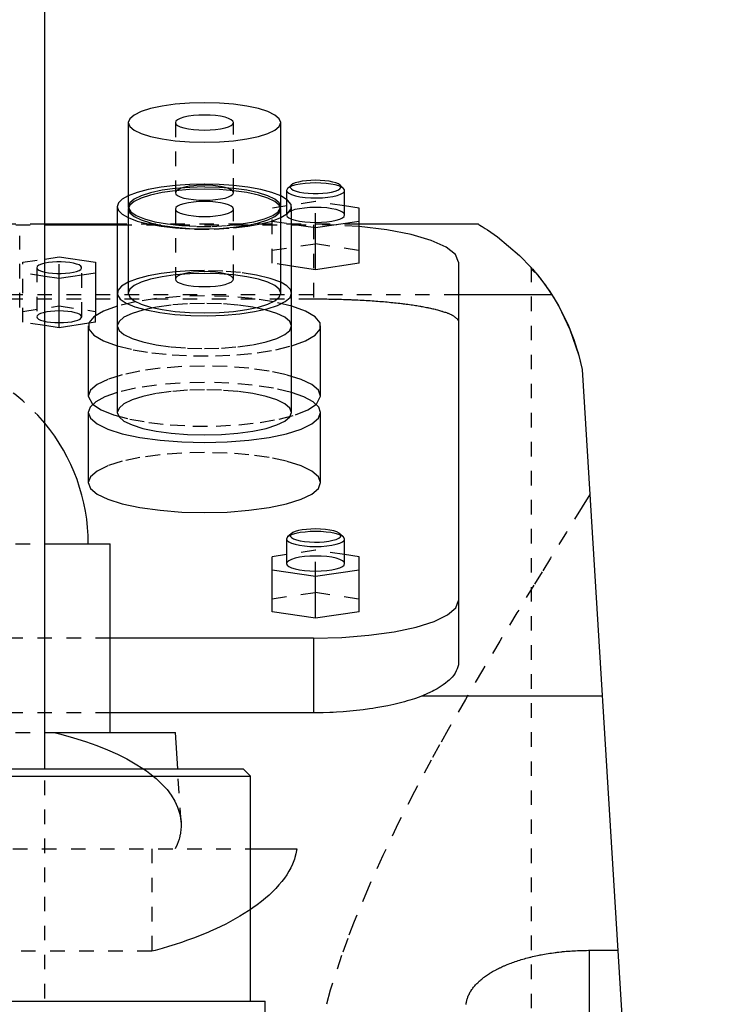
# Model space of a CAD drawing. Extents: x -90 to 90, y -1 to 861.
# Tile 8 of 9: x 8 to 57, y 573 to 641. Entities that reach past the tile are written whole.
import ezdxf

# ---------------------------------------------------------------- set-up
doc = ezdxf.new("R2010")
doc.units = 0
doc.linetypes.add('DASHED', pattern=[2, 1, -1])
doc.layers.add('AM_0', color=7, linetype='CONTINUOUS')
doc.layers.add('AM_3', color=7, linetype='DASHED')

msp = doc.modelspace()

# ---------------------------------------------------------------- linework, layer by layer
at = {"layer": 'AM_0', "color": 7, "linetype": 'CONTINUOUS'}
for p, q in [((10, 589), (10, 823)), ((15.75, 633.506), (15.75, 627.71)), ((26.25, 627.71), (26.25, 633.506)), ((26.964, 629.198), (26.723, 628.974)), ((30.577, 628.974), (30.336, 629.198)), ((26.723, 628.974), (26.65, 628.835)), ((26.65, 628.835), (26.65, 628.233)), ((30.65, 627.145), (30.65, 628.835)), ((15, 627.71), (15, 613.547)), ((15.75, 627.71), (15.759, 627.633)), ((15.75, 627.553), (15.75, 621.758)), ((26.241, 627.633), (26.25, 627.71)), ((26.25, 621.758), (26.25, 627.553)), ((27, 613.547), (27, 627.71)), ((31.65, 627.616), (30.65, 627.765)), ((31.65, 623.822), (31.65, 627.616)), ((15, 626.5), (10, 626.5)), ((27, 626.518), (28.65, 626.271)), ((28.65, 626.271), (31.65, 626.719)), ((39.86, 626.5), (31.65, 626.5)), ((10, 626.47), (15, 626.47)), ((28.65, 623.374), (28.65, 626.271)), ((10, 624.107), (11, 624.257)), ((11, 624.257), (13.5, 623.883)), ((13.5, 623.883), (13.5, 620.221)), ((31.65, 623.822), (28.65, 623.374)), ((38.5, 623.882), (38.5, 596.365)), ((13.5, 623.136), (11, 622.763)), ((28.65, 623.374), (27, 623.62)), ((11, 622.763), (10, 622.912)), ((11, 619.382), (11, 622.763)), ((44.917, 621.65), (38.5, 621.65)), ((11, 619.382), (10, 619.531)), ((13.032, 619.686), (11, 619.382)), ((13, 619.5), (13, 614.671)), ((29, 614.671), (29, 619.5)), ((47, 616.5), (57, 453.55)), ((13, 614.671), (13.297, 614.112)), ((28.703, 614.112), (29, 614.671)), ((13, 613.547), (13, 608.718)), ((29, 608.718), (29, 613.547)), ((26.723, 604.968), (26.65, 604.829)), ((26.65, 604.829), (26.65, 603.139)), ((26.964, 605.192), (26.723, 604.968)), ((30.577, 604.968), (30.336, 605.192)), ((30.65, 604.829), (30.577, 604.968)), ((30.65, 603.139), (30.65, 604.829)), ((10.009, 604.5), (14.5, 604.5)), ((14.5, 591.5), (14.5, 604.5)), ((26.65, 603.76), (25.65, 603.61)), ((25.65, 599.816), (25.65, 603.61)), ((31.65, 603.61), (30.65, 603.76)), ((31.65, 599.816), (31.65, 603.61)), ((25.65, 602.714), (28.65, 602.266)), ((28.65, 602.266), (31.65, 602.714)), ((28.65, 599.368), (28.65, 602.266)), ((28.65, 599.368), (25.65, 599.816)), ((31.65, 599.816), (28.65, 599.368)), ((28.5, 598), (14.5, 598)), ((28.5, 598), (28.5, 592.859)), ((48.381, 594), (35.934, 594)), ((28.5, 592.859), (14.5, 592.859)), ((10.011, 591.5), (19, 591.5)), ((19.156, 589), (19, 591.5)), ((-23.675, 589), (23.675, 589)), ((24.175, 588.5), (23.675, 589)), ((-24.175, 588.5), (24.175, 588.5)), ((24.175, 573), (24.175, 588.5)), ((24.189, 583.5), (27.357, 583.5)), ((47.5, 568.249), (47.5, 576.506)), ((47.5, 576.506), (49.454, 576.506)), ((-25.175, 573), (25.175, 573)), ((25.431, 537.373), (25.175, 573))]:
    msp.add_line(p, q, dxfattribs=at)
for points in [[(21, 634.865), (19.976, 634.839), (18.991, 634.761), (18.083, 634.636), (17.288, 634.467), (16.635, 634.261), (16.15, 634.026), (15.851, 633.771), (15.75, 633.506)], [(26.25, 633.506), (26.149, 633.771), (25.85, 634.026), (25.365, 634.261), (24.712, 634.467), (23.917, 634.636), (23.009, 634.761), (22.024, 634.839), (21, 634.865)], [(21, 634.024), (20.61, 634.014), (20.235, 633.984), (19.889, 633.936), (19.586, 633.872), (19.337, 633.794), (19.152, 633.704), (19.038, 633.607), (19, 633.506), (19.038, 633.405), (19.152, 633.308), (19.337, 633.218), (19.586, 633.14), (19.889, 633.076), (20.235, 633.028), (20.61, 632.998), (21, 632.988), (21.39, 632.998), (21.765, 633.028), (22.111, 633.076), (22.414, 633.14), (22.663, 633.218), (22.848, 633.308), (22.962, 633.405), (23, 633.506)], [(23, 633.506), (22.962, 633.607), (22.848, 633.704), (22.663, 633.794), (22.414, 633.872), (22.111, 633.936), (21.765, 633.984), (21.39, 634.014), (21, 634.024)], [(15.75, 633.506), (15.851, 633.241), (16.15, 632.986), (16.635, 632.751), (17.288, 632.545), (18.083, 632.376), (18.991, 632.251), (19.976, 632.173), (21, 632.147), (22.024, 632.173), (23.009, 632.251), (23.917, 632.376), (24.712, 632.545), (25.365, 632.751), (25.85, 632.986), (26.149, 633.241), (26.25, 633.506)], [(26.964, 629.198), (26.905, 629.111), (26.912, 629.024), (26.984, 628.938), (27.118, 628.858), (27.31, 628.785), (27.551, 628.724), (27.835, 628.676), (28.148, 628.642), (28.481, 628.626), (28.819, 628.626), (29.152, 628.642), (29.465, 628.676), (29.749, 628.724), (29.99, 628.785), (30.182, 628.858), (30.316, 628.938), (30.388, 629.024), (30.395, 629.111), (30.336, 629.198)], [(28.65, 629.529), (28.327, 629.522), (28.015, 629.498), (27.725, 629.461), (27.467, 629.41), (27.249, 629.348), (27.08, 629.276), (26.964, 629.198)], [(30.336, 629.198), (30.22, 629.276), (30.051, 629.348), (29.833, 629.41), (29.575, 629.461), (29.285, 629.498), (28.973, 629.522), (28.65, 629.529)], [(21, 628.912), (19.976, 628.886), (18.991, 628.809), (18.083, 628.683), (17.288, 628.514), (16.635, 628.308), (16.15, 628.073), (15.851, 627.818), (15.75, 627.553), (15.851, 627.288), (16.15, 627.033), (16.635, 626.798), (17.288, 626.592), (18.083, 626.423), (18.991, 626.298), (19.976, 626.22), (21, 626.194), (22.024, 626.22), (23.009, 626.298), (23.917, 626.423), (24.712, 626.592), (25.365, 626.798), (25.85, 627.033), (26.149, 627.288), (26.25, 627.553)], [(26.25, 627.553), (26.149, 627.818), (25.85, 628.073), (25.365, 628.308), (24.712, 628.514), (23.917, 628.683), (23.009, 628.809), (22.024, 628.886), (21, 628.912)], [(26.65, 628.835), (26.69, 628.732), (26.809, 628.633), (27.002, 628.542), (27.261, 628.462), (27.576, 628.398), (27.934, 628.352), (28.321, 628.324), (28.72, 628.318), (29.118, 628.332), (29.496, 628.366), (29.84, 628.419), (30.137, 628.489), (30.374, 628.572), (30.541, 628.667), (30.633, 628.768), (30.645, 628.871), (30.577, 628.974)], [(15.748, 628.461), (15.336, 628.223), (15.085, 627.97), (15, 627.71)], [(21, 628.071), (20.61, 628.061), (20.235, 628.031), (19.889, 627.984), (19.586, 627.919), (19.337, 627.841), (19.152, 627.751), (19.038, 627.654), (19, 627.553), (19.038, 627.452), (19.152, 627.355), (19.337, 627.266), (19.586, 627.187), (19.889, 627.123), (20.235, 627.075), (20.61, 627.045), (21, 627.036), (21.39, 627.045), (21.765, 627.075), (22.111, 627.123), (22.414, 627.187), (22.663, 627.266), (22.848, 627.355), (22.962, 627.452), (23, 627.553)], [(23, 627.553), (22.962, 627.654), (22.848, 627.751), (22.663, 627.841), (22.414, 627.919), (22.111, 627.984), (21.765, 628.031), (21.39, 628.061), (21, 628.071)], [(26.252, 626.96), (26.727, 627.247), (26.969, 627.554), (26.969, 627.867), (26.727, 628.173), (26.252, 628.461)], [(15, 627.71), (15.085, 627.45), (15.336, 627.198), (15.748, 626.96)], [(26.999, 626.852), (27.25, 626.775), (27.554, 626.711), (27.9, 626.665), (28.275, 626.636), (28.664, 626.627), (29.052, 626.637), (29.425, 626.667), (29.768, 626.715), (30.069, 626.78), (30.316, 626.858), (30.499, 626.947), (30.612, 627.044), (30.65, 627.145)], [(38.5, 623.882), (38.284, 624.417), (37.644, 624.929), (36.61, 625.396), (35.224, 625.798), (33.548, 626.116), (31.653, 626.338)], [(9.999, 623.203), (10.251, 623.158), (10.532, 623.127), (10.832, 623.111), (11.137, 623.11), (11.438, 623.125), (11.721, 623.155), (11.977, 623.198), (12.194, 623.254), (12.365, 623.32), (12.482, 623.393), (12.542, 623.47), (12.542, 623.549), (12.482, 623.627), (12.365, 623.7), (12.194, 623.766), (11.977, 623.821), (11.721, 623.865), (11.438, 623.895), (11.137, 623.909), (10.832, 623.909), (10.532, 623.892), (10.251, 623.861), (9.999, 623.816)], [(15.748, 622.508), (15.291, 622.235), (15.044, 621.945), (15.015, 621.647), (15.206, 621.354), (15.61, 621.075), (16.212, 620.822), (16.99, 620.603), (17.915, 620.426), (18.953, 620.298), (20.066, 620.224), (21.213, 620.206), (22.353, 620.245), (23.443, 620.339), (24.444, 620.486), (25.317, 620.679), (26.033, 620.912), (26.563, 621.176), (26.89, 621.461), (27, 621.758)], [(27, 621.758), (26.915, 622.018), (26.664, 622.27), (26.252, 622.508)], [(15.75, 621.758), (15.851, 621.493), (16.15, 621.238), (16.635, 621.003), (17.288, 620.797), (18.083, 620.628), (18.991, 620.502), (19.976, 620.425), (21, 620.399), (22.024, 620.425), (23.009, 620.502), (23.917, 620.628), (24.712, 620.797), (25.365, 621.003), (25.85, 621.238), (26.149, 621.493), (26.25, 621.758)], [(15, 620.87), (14.043, 620.522), (13.381, 620.132), (13.043, 619.714), (13.042, 619.288), (13.379, 618.87), (14.039, 618.48), (14.994, 618.132)], [(27.006, 618.132), (27.96, 618.479), (28.62, 618.87), (28.958, 619.287), (28.958, 619.713), (28.62, 620.13), (27.96, 620.521), (27.006, 620.868)], [(15, 614.917), (14.147, 614.615), (13.517, 614.279), (13.13, 613.919), (13, 613.547)], [(29, 613.547), (28.87, 613.919), (28.483, 614.279), (27.853, 614.615), (27, 614.917)], [(13, 613.547), (13.154, 613.143), (13.609, 612.755), (14.348, 612.397), (15.343, 612.083), (16.555, 611.826), (17.939, 611.634), (19.439, 611.516), (21, 611.477), (22.561, 611.516), (24.061, 611.634), (25.445, 611.826), (26.657, 612.083), (27.652, 612.397), (28.391, 612.755), (28.846, 613.143), (29, 613.547)], [(15, 613.547), (15.115, 613.244), (15.457, 612.953), (16.011, 612.684), (16.757, 612.449), (17.667, 612.256), (18.704, 612.113), (19.829, 612.024), (21, 611.994), (22.171, 612.024), (23.296, 612.113), (24.333, 612.256), (25.243, 612.449), (25.989, 612.684), (26.543, 612.953), (26.885, 613.244), (27, 613.547)], [(13, 608.718), (13.154, 608.314), (13.609, 607.926), (14.348, 607.568), (15.343, 607.254), (16.555, 606.996), (17.939, 606.805), (19.439, 606.687), (21, 606.647), (22.561, 606.687), (24.061, 606.805), (25.445, 606.996), (26.657, 607.254), (27.652, 607.568), (28.391, 607.926), (28.846, 608.314), (29, 608.718)], [(26.964, 605.192), (26.905, 605.103), (26.914, 605.013), (26.993, 604.926), (27.137, 604.843), (27.341, 604.77), (27.597, 604.709), (27.894, 604.662), (28.222, 604.632), (28.566, 604.618), (28.914, 604.623), (29.251, 604.646), (29.565, 604.685), (29.842, 604.739), (30.072, 604.807), (30.246, 604.885), (30.357, 604.971), (30.399, 605.06), (30.373, 605.15), (30.279, 605.237), (30.119, 605.317), (29.902, 605.387), (29.635, 605.445), (29.329, 605.488), (28.997, 605.515), (28.65, 605.524)], [(28.65, 605.524), (28.327, 605.516), (28.015, 605.493), (27.725, 605.455), (27.467, 605.405), (27.249, 605.342), (27.08, 605.271), (26.964, 605.192)], [(26.65, 604.829), (26.688, 604.728), (26.802, 604.631), (26.987, 604.542), (27.236, 604.463), (27.539, 604.399), (27.885, 604.351), (28.26, 604.322), (28.65, 604.312), (29.04, 604.322), (29.415, 604.351), (29.761, 604.399), (30.064, 604.463), (30.313, 604.542), (30.498, 604.631), (30.612, 604.728), (30.65, 604.829)], [(26.65, 603.139), (26.688, 603.038), (26.802, 602.941), (26.987, 602.851), (27.236, 602.773), (27.539, 602.709), (27.885, 602.661), (28.26, 602.631), (28.65, 602.621), (29.04, 602.631), (29.415, 602.661), (29.761, 602.709), (30.064, 602.773), (30.313, 602.851), (30.498, 602.941), (30.612, 603.038), (30.65, 603.139)], [(28.5, 598), (30.451, 598.05), (32.327, 598.197), (34.056, 598.436), (35.571, 598.758), (36.815, 599.15), (37.739, 599.598), (38.308, 600.083), (38.5, 600.588)]]:
    msp.add_lwpolyline(points, dxfattribs=at)
for points in [[(39.86, 626.5, 0), (39.89, 626.483, 0), (39.966, 626.438, 0), (40.065, 626.378, 0), (40.123, 626.343, 0), (40.186, 626.304, 0), (40.328, 626.215, 0), (40.489, 626.112, 0), (41.184, 625.629, 0), (42.688, 624.363, 0), (43.5, 623.519, 0)], [(43.813, 623.156, 0), (43.795, 623.166, 0), (43.763, 623.187, 0), (43.732, 623.208, 0), (43.717, 623.218, 0), (43.703, 623.228, 0), (43.676, 623.249, 0), (43.651, 623.269, 0), (43.628, 623.29, 0), (43.607, 623.31, 0), (43.588, 623.331, 0), (43.579, 623.341, 0), (43.571, 623.351, 0), (43.555, 623.371, 0), (43.542, 623.391, 0), (43.53, 623.411, 0), (43.521, 623.431, 0), (43.513, 623.451, 0), (43.51, 623.461, 0), (43.507, 623.47, 0), (43.503, 623.49, 0), (43.501, 623.509, 0), (43.5, 623.519, 0)], [(43.5, 623.519, 0), (43.501, 623.518, 0), (43.507, 623.511, 0), (43.521, 623.495, 0), (43.531, 623.485, 0), (43.542, 623.472, 0), (43.57, 623.44, 0), (43.604, 623.4, 0), (43.646, 623.352, 0), (43.695, 623.295, 0), (43.75, 623.23, 0), (43.78, 623.195, 0), (43.812, 623.157, 0), (43.878, 623.077, 0), (43.951, 622.988, 0), (44.027, 622.893, 0), (44.108, 622.791, 0), (44.191, 622.683, 0), (44.234, 622.627, 0), (44.277, 622.57, 0), (44.365, 622.452, 0), (44.455, 622.329, 0), (44.501, 622.265, 0)], [(43.813, 623.156, 0), (44.002, 622.924, 0), (44.376, 622.437, 0), (44.74, 621.92, 0), (44.917, 621.65, 0)], [(44.917, 621.65, 0), (45.37, 620.898, 0), (46.163, 619.261, 0), (46.775, 617.458, 0), (47, 616.5, 0)], [(38.5, 596.365, 0), (38.498, 596.297, 0), (38.483, 596.16, 0), (38.451, 596.021, 0), (38.429, 595.952, 0), (38.403, 595.882, 0), (38.339, 595.741, 0), (38.258, 595.601, 0), (38.16, 595.461, 0), (38.045, 595.321, 0), (37.914, 595.183, 0), (37.842, 595.114, 0), (37.766, 595.046, 0), (37.603, 594.911, 0), (37.424, 594.779, 0), (37.23, 594.649, 0), (37.022, 594.522, 0), (36.801, 594.399, 0), (36.685, 594.339, 0), (36.567, 594.28, 0), (36.321, 594.165, 0), (36.065, 594.054, 0), (35.934, 594, 0)], [(35.934, 594, 0), (35.78, 593.943, 0), (35.465, 593.833, 0), (35.133, 593.728, 0), (34.961, 593.676, 0), (34.783, 593.626, 0), (34.416, 593.529, 0), (34.033, 593.436, 0), (33.635, 593.35, 0), (33.223, 593.269, 0), (32.799, 593.195, 0), (32.584, 593.161, 0), (32.366, 593.128, 0), (31.923, 593.068, 0), (31.473, 593.016, 0), (31.018, 592.97, 0), (30.559, 592.933, 0), (30.098, 592.903, 0), (29.867, 592.891, 0), (29.637, 592.881, 0), (29.179, 592.867, 0), (28.725, 592.86, 0), (28.5, 592.859, 0)], [(27.357, 583.5, 0), (27.34, 583.382, 0), (27.293, 583.146, 0), (27.229, 582.909, 0), (27.191, 582.79, 0), (27.149, 582.671, 0), (27.052, 582.432, 0), (26.939, 582.193, 0), (26.81, 581.954, 0), (26.664, 581.716, 0), (26.501, 581.478, 0), (26.414, 581.36, 0), (26.322, 581.242, 0), (26.128, 581.007, 0), (25.917, 580.773, 0), (25.69, 580.542, 0), (25.448, 580.313, 0), (25.191, 580.087, 0), (25.057, 579.975, 0), (24.92, 579.864, 0), (24.634, 579.644, 0), (24.334, 579.428, 0), (24.179, 579.321, 0)], [(39.009, 572.766, 0), (39.015, 572.82, 0), (39.023, 572.874, 0), (39.033, 572.929, 0), (39.044, 572.983, 0), (39.056, 573.038, 0), (39.063, 573.065, 0), (39.071, 573.092, 0), (39.086, 573.147, 0), (39.104, 573.202, 0), (39.123, 573.256, 0), (39.144, 573.311, 0), (39.167, 573.366, 0), (39.179, 573.393, 0), (39.191, 573.421, 0), (39.218, 573.475, 0), (39.245, 573.53, 0), (39.26, 573.557, 0), (39.275, 573.584, 0), (39.306, 573.639, 0), (39.339, 573.693, 0), (39.356, 573.72, 0), (39.374, 573.747, 0), (39.41, 573.801, 0), (39.448, 573.854, 0), (39.488, 573.908, 0), (39.529, 573.961, 0), (39.572, 574.014, 0), (39.595, 574.04, 0), (39.617, 574.067, 0), (39.664, 574.119, 0), (39.712, 574.171, 0), (39.761, 574.223, 0), (39.813, 574.274, 0), (39.866, 574.325, 0), (39.893, 574.351, 0), (39.92, 574.376, 0), (39.977, 574.426, 0), (40.034, 574.476, 0), (40.094, 574.526, 0), (40.155, 574.575, 0), (40.217, 574.624, 0), (40.249, 574.648, 0), (40.281, 574.672, 0), (40.346, 574.72, 0), (40.413, 574.767, 0), (40.481, 574.814, 0), (40.551, 574.86, 0), (40.622, 574.906, 0), (40.658, 574.928, 0), (40.694, 574.951, 0), (40.768, 574.995, 0), (40.843, 575.039, 0), (40.919, 575.083, 0), (40.996, 575.126, 0), (41.075, 575.168, 0), (41.114, 575.189, 0), (41.154, 575.21, 0), (41.235, 575.251, 0), (41.317, 575.291, 0), (41.358, 575.311, 0), (41.4, 575.331, 0), (41.484, 575.37, 0), (41.569, 575.408, 0), (41.611, 575.427, 0), (41.654, 575.446, 0), (41.742, 575.483, 0), (41.831, 575.52, 0), (41.922, 575.557, 0), (42.015, 575.593, 0), (42.109, 575.629, 0), (42.157, 575.647, 0), (42.205, 575.665, 0), (42.302, 575.7, 0), (42.402, 575.734, 0), (42.502, 575.768, 0), (42.604, 575.801, 0), (42.708, 575.834, 0), (42.76, 575.85, 0), (42.813, 575.866, 0), (42.919, 575.898, 0), (43.027, 575.929, 0), (43.136, 575.959, 0), (43.247, 575.988, 0), (43.358, 576.017, 0), (43.415, 576.032, 0), (43.471, 576.045, 0), (43.585, 576.073, 0), (43.701, 576.1, 0), (43.817, 576.126, 0), (43.934, 576.151, 0), (44.053, 576.175, 0), (44.112, 576.187, 0), (44.172, 576.199, 0), (44.292, 576.221, 0), (44.413, 576.243, 0), (44.535, 576.264, 0), (44.657, 576.284, 0), (44.781, 576.304, 0), (44.843, 576.313, 0), (44.905, 576.322, 0), (45.029, 576.34, 0), (45.154, 576.357, 0), (45.217, 576.365, 0), (45.28, 576.373, 0), (45.406, 576.388, 0), (45.533, 576.402, 0), (45.596, 576.408, 0), (45.66, 576.415, 0), (45.787, 576.427, 0), (45.914, 576.439, 0), (46.042, 576.449, 0), (46.169, 576.459, 0), (46.297, 576.467, 0), (46.361, 576.472, 0), (46.424, 576.475, 0), (46.552, 576.482, 0), (46.679, 576.488, 0), (46.807, 576.493, 0), (46.934, 576.498, 0), (47.06, 576.501, 0), (47.123, 576.502, 0), (47.186, 576.504, 0), (47.312, 576.505, 0), (47.438, 576.506, 0), (47.5, 576.506, 0)]]:
    msp.add_polyline3d(points, dxfattribs=at)
msp.add_arc((0, 604.5), 13, 0, 39.71514, dxfattribs=at)
at = {"layer": 'AM_3', "color": 6, "linetype": 'DASHED'}
for p, q in [((19, 633.506), (19, 628.676)), ((23, 628.676), (23, 633.506)), ((19.075, 628.817), (19, 628.676)), ((28.65, 628.064), (25.65, 627.616)), ((26.65, 628.233), (26.65, 627.145)), ((28.65, 626.271), (28.65, 628.064)), ((30.65, 627.765), (28.65, 628.064)), ((19, 627.553), (19, 622.724)), ((23, 622.724), (23, 627.553)), ((25.65, 623.822), (25.65, 627.616)), ((10, 626.5), (-10, 626.5)), ((31.65, 626.5), (15, 626.5)), ((25.65, 626.719), (27, 626.518)), ((-10, 626.47), (10, 626.47)), ((15, 626.47), (28.5, 626.47)), ((28.5, 626.47), (28.5, 621.365)), ((8.28, 620.776), (8.28, 625.702)), ((25.65, 624.718), (28.65, 625.167)), ((28.65, 625.167), (31.65, 624.718)), ((8.5, 623.883), (10, 624.107)), ((8.5, 619.755), (8.5, 623.883)), ((11, 622.763), (11, 624.257)), ((27, 623.62), (25.65, 623.822)), ((10, 622.912), (8.5, 623.136)), ((9.45, 623.51), (9.45, 620.129)), ((12.55, 620.129), (12.55, 623.51)), ((43.5, 623.519), (43.5, 453.55)), ((38.5, 621.65), (-38.5, 621.65)), ((-28.5, 621.365), (28.5, 621.365)), ((8.5, 620.503), (11, 620.876)), ((11, 620.876), (13.5, 620.503)), ((10, 619.531), (8.5, 619.755)), ((13.5, 619.755), (13.032, 619.686)), ((13.5, 619.755), (13.5, 620.221)), ((-10.009, 604.5), (10.009, 604.5)), ((28.65, 604.059), (26.65, 603.76)), ((28.65, 602.266), (28.65, 604.059)), ((30.65, 603.76), (28.65, 604.059)), ((25.65, 600.713), (28.65, 601.161)), ((28.65, 601.161), (31.65, 600.713)), ((14.5, 598), (-14.5, 598)), ((14.5, 592.859), (-14.5, 592.859)), ((-10.011, 591.5), (10.011, 591.5)), ((10, 351.2), (10, 589)), ((19.386, 585.33), (19.156, 589)), ((-24.189, 583.5), (24.189, 583.5)), ((17.375, 583.5), (17.375, 576.439)), ((17.375, 576.439), (-17.375, 576.439))]:
    msp.add_line(p, q, dxfattribs=at)
for points in [[(21, 629.263), (19.984, 629.241), (18.998, 629.174)], [(19, 628.676), (19.038, 628.575), (19.152, 628.478), (19.337, 628.389), (19.586, 628.31), (19.889, 628.246), (20.235, 628.198), (20.61, 628.169), (21, 628.159), (21.39, 628.169), (21.765, 628.198), (22.111, 628.246), (22.414, 628.31), (22.663, 628.389), (22.848, 628.478), (22.962, 628.575), (23, 628.676), (22.962, 628.777), (22.848, 628.874), (22.663, 628.964), (22.414, 629.042), (22.111, 629.107), (21.765, 629.155), (21.39, 629.184), (21, 629.194)], [(21, 629.194), (20.632, 629.185), (20.276, 629.159), (19.945, 629.116), (19.65, 629.058), (19.402, 628.987), (19.208, 628.906), (19.075, 628.817)], [(23.002, 629.174), (22.016, 629.241), (21, 629.263)], [(28.65, 629.353), (28.281, 629.344), (27.924, 629.317), (27.593, 629.274), (27.298, 629.216), (27.049, 629.145), (26.855, 629.063), (26.723, 628.974)], [(30.577, 628.974), (30.445, 629.063), (30.251, 629.145), (30.002, 629.216), (29.707, 629.274), (29.376, 629.317), (29.019, 629.344), (28.65, 629.353)], [(18.998, 629.174), (18.01, 629.057), (17.12, 628.895), (16.357, 628.694), (15.748, 628.461)], [(21, 629.069), (19.976, 629.043), (18.991, 628.966), (18.083, 628.84), (17.288, 628.671), (16.635, 628.465), (16.15, 628.23), (15.851, 627.976), (15.75, 627.71)], [(26.25, 627.71), (26.149, 627.976), (25.85, 628.23), (25.365, 628.465), (24.712, 628.671), (23.917, 628.84), (23.009, 628.966), (22.024, 629.043), (21, 629.069)], [(26.252, 628.461), (25.643, 628.694), (24.88, 628.895), (23.99, 629.057), (23.002, 629.174)], [(15.759, 627.633), (15.925, 627.363), (16.297, 627.106), (16.861, 626.875), (17.592, 626.677), (18.462, 626.521), (19.435, 626.413), (20.471, 626.359), (21.529, 626.359), (22.565, 626.413), (23.538, 626.521), (24.408, 626.677), (25.139, 626.875), (25.703, 627.106), (26.075, 627.363), (26.241, 627.633)], [(28.65, 627.662), (28.258, 627.652), (27.881, 627.622), (27.534, 627.574), (27.23, 627.509), (26.982, 627.43), (26.798, 627.34), (26.686, 627.242), (26.65, 627.14), (26.692, 627.039), (26.81, 626.942), (26.999, 626.852)], [(30.65, 627.145), (30.612, 627.246), (30.498, 627.343), (30.313, 627.432), (30.064, 627.511), (29.761, 627.575), (29.415, 627.623), (29.04, 627.652), (28.65, 627.662)], [(15.748, 626.96), (16.357, 626.727), (17.12, 626.526), (18.01, 626.364), (18.998, 626.247)], [(23.002, 626.247), (23.99, 626.364), (24.88, 626.526), (25.643, 626.727), (26.252, 626.96)], [(18.998, 626.247), (20.321, 626.167), (21.679, 626.167), (23.002, 626.247)], [(31.653, 626.338), (30.097, 626.437), (28.5, 626.47)], [(9.999, 623.816), (9.768, 623.753), (9.594, 623.679), (9.486, 623.596), (9.45, 623.51)], [(9.45, 623.51), (9.486, 623.423), (9.594, 623.341), (9.768, 623.266), (9.999, 623.203)], [(18.998, 623.221), (18.01, 623.104), (17.12, 622.942), (16.357, 622.741), (15.748, 622.508)], [(21, 623.116), (19.976, 623.09), (18.991, 623.013), (18.083, 622.887), (17.288, 622.718), (16.635, 622.513), (16.15, 622.278), (15.851, 622.023), (15.75, 621.758)], [(21, 623.311), (19.984, 623.288), (18.998, 623.221)], [(21, 623.241), (20.61, 623.231), (20.235, 623.202), (19.889, 623.154), (19.586, 623.09), (19.337, 623.011), (19.152, 622.922), (19.038, 622.825), (19, 622.724)], [(26.252, 622.508), (25.52, 622.779), (24.582, 623.003), (23.482, 623.171), (22.27, 623.275), (21, 623.311)], [(23, 622.724), (22.962, 622.825), (22.848, 622.922), (22.663, 623.011), (22.414, 623.09), (22.111, 623.154), (21.765, 623.202), (21.39, 623.231), (21, 623.241)], [(26.25, 621.758), (26.149, 622.023), (25.85, 622.278), (25.365, 622.513), (24.712, 622.718), (23.917, 622.887), (23.009, 623.013), (22.024, 623.09), (21, 623.116)], [(19, 622.724), (19.038, 622.623), (19.152, 622.525), (19.337, 622.436), (19.586, 622.357), (19.889, 622.293), (20.235, 622.245), (20.61, 622.216), (21, 622.206), (21.39, 622.216), (21.765, 622.245), (22.111, 622.293), (22.414, 622.357), (22.663, 622.436), (22.848, 622.525), (22.962, 622.623), (23, 622.724)], [(21, 621.571), (19.317, 621.524), (17.708, 621.387), (16.248, 621.166), (15, 620.87)], [(27.006, 620.868), (25.757, 621.165), (24.295, 621.387), (22.686, 621.524), (21, 621.571)], [(14.994, 618.132), (16.092, 617.865), (17.365, 617.656), (18.766, 617.512), (20.246, 617.439), (21.754, 617.439), (23.234, 617.512), (24.635, 617.656), (25.908, 617.865), (27.006, 618.132)], [(29, 614.671), (28.846, 615.075), (28.391, 615.463), (27.652, 615.821), (26.657, 616.135), (25.445, 616.392), (24.061, 616.584), (22.561, 616.702), (21, 616.741), (19.439, 616.702), (17.939, 616.584), (16.555, 616.392), (15.343, 616.135), (14.348, 615.821), (13.609, 615.463), (13.154, 615.075), (13, 614.671)], [(21, 615.618), (19.317, 615.571), (17.708, 615.434), (16.248, 615.213), (15, 614.917)], [(21, 615.1), (19.829, 615.07), (18.704, 614.982), (17.667, 614.838), (16.757, 614.645), (16.011, 614.41), (15.457, 614.142), (15.115, 613.85), (15, 613.547)], [(27, 614.917), (25.752, 615.213), (24.292, 615.434), (22.683, 615.571), (21, 615.618)], [(27, 613.547), (26.885, 613.85), (26.543, 614.142), (25.989, 614.41), (25.243, 614.645), (24.333, 614.838), (23.296, 614.982), (22.171, 615.07), (21, 615.1)], [(13.297, 614.112), (13.878, 613.728), (14.742, 613.381), (15.854, 613.085), (17.171, 612.853), (18.64, 612.692), (20.203, 612.611), (21.797, 612.611), (23.36, 612.692), (24.829, 612.853), (26.146, 613.085), (27.258, 613.381), (28.122, 613.728), (28.703, 614.112)], [(29, 608.718), (28.846, 609.122), (28.391, 609.51), (27.652, 609.868), (26.657, 610.182), (25.445, 610.44), (24.061, 610.631), (22.561, 610.749), (21, 610.788), (19.439, 610.749), (17.939, 610.631), (16.555, 610.44), (15.343, 610.182), (14.348, 609.868), (13.609, 609.51), (13.154, 609.122), (13, 608.718)], [(28.65, 605.347), (28.281, 605.338), (27.924, 605.312), (27.593, 605.269), (27.298, 605.211), (27.049, 605.14), (26.855, 605.058), (26.723, 604.968)], [(30.577, 604.968), (30.445, 605.058), (30.251, 605.14), (30.002, 605.211), (29.707, 605.269), (29.376, 605.312), (29.019, 605.338), (28.65, 605.347)], [(28.65, 603.657), (28.26, 603.647), (27.885, 603.617), (27.539, 603.569), (27.236, 603.505), (26.987, 603.427), (26.802, 603.337), (26.688, 603.24), (26.65, 603.139)], [(30.65, 603.139), (30.612, 603.24), (30.498, 603.337), (30.313, 603.427), (30.064, 603.505), (29.761, 603.569), (29.415, 603.617), (29.04, 603.647), (28.65, 603.657)]]:
    msp.add_lwpolyline(points, dxfattribs=at)
for points in [[(27, 619.5), (26.885, 619.803), (26.543, 620.094), (25.989, 620.363), (25.243, 620.598), (24.333, 620.791), (23.296, 620.935), (22.171, 621.023), (21, 621.053), (19.829, 621.023), (18.704, 620.935), (17.667, 620.791), (16.757, 620.598), (16.011, 620.363), (15.457, 620.094), (15.115, 619.803), (15, 619.5), (15.115, 619.197), (15.457, 618.906), (16.011, 618.637), (16.757, 618.402), (17.667, 618.209), (18.704, 618.065), (19.829, 617.977), (21, 617.947), (22.171, 617.977), (23.296, 618.065), (24.333, 618.209), (25.243, 618.402), (25.989, 618.637), (26.543, 618.906), (26.885, 619.197)], [(12.55, 620.129), (12.52, 620.207), (12.432, 620.283), (12.289, 620.352), (12.096, 620.413), (11.861, 620.463), (11.593, 620.5), (11.302, 620.522), (11, 620.53), (10.698, 620.522), (10.407, 620.5), (10.139, 620.463), (9.904, 620.413), (9.711, 620.352), (9.568, 620.283), (9.48, 620.207), (9.45, 620.129), (9.48, 620.051), (9.568, 619.976), (9.711, 619.906), (9.904, 619.845), (10.139, 619.795), (10.407, 619.758), (10.698, 619.736), (11, 619.728), (11.302, 619.736), (11.593, 619.758), (11.861, 619.795), (12.096, 619.845), (12.289, 619.906), (12.432, 619.976), (12.52, 620.051)]]:
    msp.add_lwpolyline(points, close=True, dxfattribs=at)
for points in [[(44.501, 622.265, 0), (44.577, 622.158, 0), (44.732, 621.931, 0), (44.892, 621.689, 0), (44.973, 621.563, 0), (45.054, 621.433, 0), (45.218, 621.161, 0), (45.382, 620.876, 0), (45.544, 620.578, 0), (45.704, 620.268, 0), (45.861, 619.946, 0), (45.937, 619.781, 0), (46.013, 619.613, 0), (46.159, 619.271, 0), (46.298, 618.92, 0), (46.431, 618.562, 0), (46.555, 618.196, 0), (46.671, 617.825, 0), (46.725, 617.638, 0), (46.777, 617.45, 0), (46.874, 617.071, 0), (46.96, 616.691, 0), (47, 616.5, 0)], [(28.5, 621.365, 0), (28.57, 621.365, 0), (28.711, 621.364, 0), (28.852, 621.364, 0), (28.922, 621.363, 0), (28.993, 621.363, 0), (29.136, 621.362, 0), (29.278, 621.36, 0), (29.421, 621.358, 0), (29.564, 621.356, 0), (29.708, 621.354, 0), (29.78, 621.352, 0), (29.852, 621.351, 0), (29.995, 621.347, 0), (30.139, 621.344, 0), (30.283, 621.34, 0), (30.427, 621.336, 0), (30.571, 621.332, 0), (30.642, 621.329, 0), (30.714, 621.327, 0), (30.857, 621.322, 0), (31.001, 621.316, 0), (31.072, 621.313, 0), (31.143, 621.31, 0), (31.285, 621.304, 0), (31.427, 621.298, 0), (31.498, 621.294, 0), (31.568, 621.291, 0), (31.709, 621.284, 0), (31.849, 621.276, 0), (31.989, 621.268, 0), (32.127, 621.26, 0), (32.265, 621.252, 0), (32.334, 621.247, 0), (32.402, 621.243, 0), (32.538, 621.234, 0), (32.674, 621.224, 0), (32.808, 621.215, 0), (32.941, 621.205, 0), (33.073, 621.194, 0), (33.139, 621.189, 0), (33.204, 621.184, 0), (33.334, 621.173, 0), (33.463, 621.161, 0), (33.591, 621.15, 0), (33.717, 621.138, 0), (33.842, 621.126, 0), (33.904, 621.12, 0), (33.965, 621.114, 0), (34.087, 621.101, 0), (34.208, 621.088, 0), (34.327, 621.075, 0), (34.444, 621.062, 0), (34.56, 621.048, 0), (34.618, 621.041, 0), (34.675, 621.034, 0), (34.788, 621.02, 0), (34.899, 621.006, 0), (35.008, 620.991, 0), (35.116, 620.976, 0), (35.222, 620.961, 0), (35.274, 620.954, 0), (35.326, 620.946, 0), (35.428, 620.931, 0), (35.528, 620.915, 0), (35.578, 620.908, 0), (35.627, 620.9, 0), (35.724, 620.884, 0), (35.821, 620.867, 0), (35.869, 620.859, 0), (35.917, 620.851, 0), (36.011, 620.834, 0), (36.105, 620.817, 0), (36.197, 620.799, 0), (36.288, 620.782, 0), (36.377, 620.763, 0), (36.422, 620.754, 0), (36.465, 620.745, 0), (36.552, 620.726, 0), (36.637, 620.707, 0), (36.721, 620.688, 0), (36.803, 620.669, 0), (36.884, 620.649, 0), (36.924, 620.639, 0), (36.963, 620.629, 0), (37.04, 620.609, 0), (37.116, 620.588, 0), (37.19, 620.568, 0), (37.262, 620.547, 0), (37.332, 620.526, 0), (37.366, 620.515, 0), (37.4, 620.504, 0), (37.466, 620.483, 0), (37.531, 620.461, 0), (37.594, 620.439, 0), (37.654, 620.417, 0), (37.713, 620.394, 0), (37.741, 620.383, 0), (37.769, 620.372, 0), (37.824, 620.349, 0), (37.876, 620.326, 0), (37.927, 620.303, 0), (37.975, 620.28, 0), (38.021, 620.256, 0), (38.043, 620.245, 0), (38.065, 620.233, 0), (38.107, 620.209, 0), (38.147, 620.186, 0), (38.166, 620.174, 0), (38.185, 620.162, 0), (38.22, 620.138, 0), (38.254, 620.114, 0), (38.27, 620.102, 0), (38.285, 620.09, 0), (38.314, 620.066, 0), (38.341, 620.042, 0), (38.366, 620.017, 0), (38.388, 619.993, 0), (38.409, 619.969, 0), (38.418, 619.957, 0), (38.427, 619.944, 0), (38.444, 619.92, 0), (38.458, 619.896, 0), (38.47, 619.871, 0), (38.48, 619.847, 0), (38.488, 619.823, 0), (38.491, 619.811, 0), (38.494, 619.799, 0), (38.498, 619.774, 0), (38.5, 619.75, 0), (38.5, 619.738, 0)], [(47.528, 607.894, 0), (47.006, 607.043, 0), (45.931, 605.298, 0), (44.821, 603.499, 0), (44.254, 602.579, 0), (43.681, 601.647, 0), (42.519, 599.747, 0), (41.34, 597.8, 0), (40.152, 595.808, 0), (38.962, 593.775, 0), (37.778, 591.703, 0), (37.191, 590.652, 0), (36.609, 589.592, 0), (35.462, 587.444, 0), (34.348, 585.259, 0), (33.277, 583.038, 0), (32.26, 580.78, 0), (31.309, 578.484, 0), (30.863, 577.322, 0), (30.438, 576.149, 0), (29.661, 573.773, 0), (28.993, 571.353, 0), (28.705, 570.125, 0)], [(10.658, 591.5, 0), (11.106, 591.385, 0), (11.975, 591.142, 0), (12.804, 590.881, 0), (13.202, 590.744, 0), (13.589, 590.603, 0), (14.328, 590.31, 0), (15.017, 590.004, 0), (15.654, 589.686, 0), (16.238, 589.359, 0), (16.767, 589.025, 0), (17.012, 588.855, 0), (17.246, 588.683, 0), (17.683, 588.327, 0), (18.075, 587.957, 0), (18.42, 587.576, 0), (18.715, 587.184, 0), (18.958, 586.783, 0), (19.06, 586.579, 0), (19.148, 586.374, 0), (19.284, 585.96, 0), (19.366, 585.541, 0), (19.386, 585.33, 0)], [(19.386, 585.33, 0), (19.388, 585.279, 0), (19.392, 585.177, 0), (19.392, 585.075, 0), (19.39, 585.024, 0), (19.388, 584.972, 0), (19.382, 584.87, 0), (19.372, 584.768, 0), (19.359, 584.665, 0), (19.343, 584.563, 0), (19.324, 584.461, 0), (19.314, 584.41, 0), (19.302, 584.359, 0), (19.277, 584.257, 0), (19.248, 584.155, 0), (19.125, 583.801, 0), (18.99, 583.5, 0)], [(24.179, 579.321, 0), (24.035, 579.225, 0), (23.741, 579.036, 0), (23.436, 578.85, 0), (23.28, 578.759, 0), (23.121, 578.668, 0), (22.797, 578.49, 0), (22.465, 578.317, 0), (22.124, 578.148, 0), (21.775, 577.983, 0), (21.413, 577.82, 0), (21.227, 577.739, 0), (21.038, 577.659, 0), (20.651, 577.501, 0), (20.251, 577.347, 0), (19.839, 577.196, 0), (19.415, 577.048, 0), (18.98, 576.905, 0), (18.758, 576.835, 0), (18.534, 576.766, 0), (18.078, 576.632, 0), (17.612, 576.502, 0), (17.375, 576.439, 0)]]:
    msp.add_polyline3d(points, dxfattribs=at)
msp.add_arc((0, 604.5), 13, 39.71514, 140.28486, dxfattribs=at)

doc.saveas('drawing.dxf')
